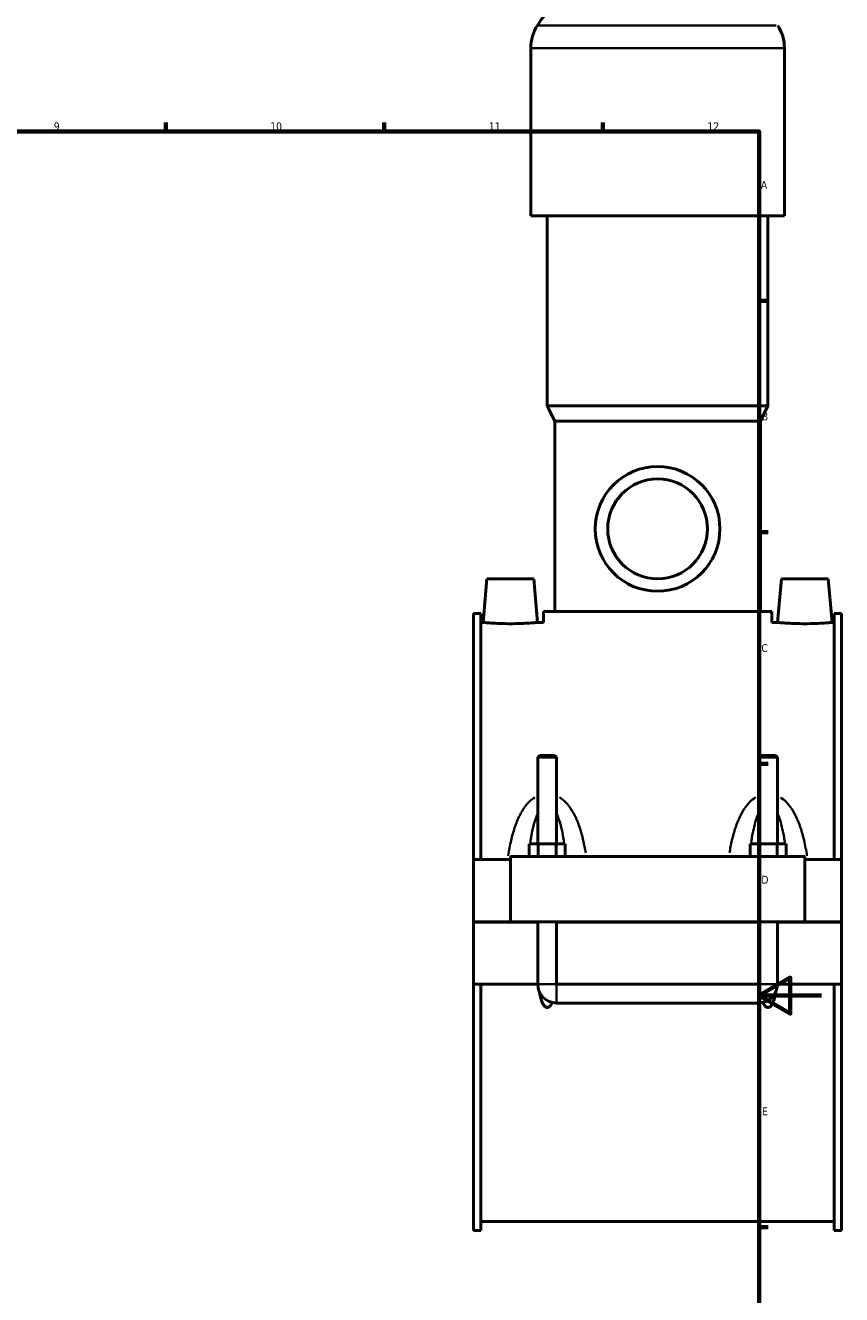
# Model space of a CAD drawing. Header units: millimetres. Extents: x 0 to 969, y -206 to 1211.
# Tile 6 of 9: x 586 to 847, y 201 to 608. Entities that reach past the tile are written whole.
import ezdxf

# ---------------------------------------------------------------- set-up
doc = ezdxf.new("R2010")
doc.units = ezdxf.units.MM
for name, color, linetype, lineweight in [('Border (ISO)', 7, 'Continuous', 70), ('Visible (ISO)', 7, 'Continuous', 50), ('Visible Narrow (ISO)', 7, 'Continuous', 35)]:
    doc.layers.add(name, color=color, linetype=linetype, lineweight=lineweight)
doc.styles.add('Note Text (ISO)', font='tahoma.ttf')

# ---------------------------------------------------------------- blocks, each defined once
blk = doc.blocks.new('Borders Default Border')
at = {"layer": 'Border (ISO)'}
for p, q in [((630.75, 574), (630.75, 576.9)), ((700.83, 574), (700.83, 576.9)), ((770.92, 574), (770.92, 576.9)), ((821, 519.75), (823.9, 519.75)), ((821, 445.5), (823.9, 445.5)), ((821, 371.25), (823.9, 371.25)), ((821, 222.75), (823.9, 222.75))]:
    blk.add_line(p, q, dxfattribs=at)
at = {"layer": 'Border (ISO)', "flags": 128}
for points in [[(20, 20), (20, 574), (821, 574), (821, 20), (20, 20)], [(841, 297), (821, 297), (831, 302.77), (831, 291.23), (821, 297)]]:
    blk.add_lwpolyline(points, dxfattribs=at)
at = {"layer": 'Border (ISO)', "color": 232, "true_color": 0xca0064, "char_height": 2.5, "attachment_point": 7, "style": 'Note Text (ISO)'}
for s, insert in [('9', (594.88, 574.35)), ('10', (664.29, 574.35)), ('11', (734.37, 574.4)), ('12', (804.46, 574.4)), ('A', (821.59, 555.62)), ('B', (821.89, 481.37)), ('C', (821.73, 407.08)), ('D', (821.73, 332.88)), ('E', (821.94, 258.63))]:
    blk.add_mtext(s, dxfattribs=dict(at, insert=insert))

msp = doc.modelspace()

# ---------------------------------------------------------------- linework, layer by layer
at = {"layer": 'Visible (ISO)'}
for p, q in [((747.797, 546.997), (747.797, 600.677)), ((829.13, 546.997), (829.13, 600.677)), ((829.13, 546.997), (747.797, 546.997)), ((753.084, 485.997), (753.084, 546.997)), ((823.844, 485.997), (823.844, 546.997)), ((823.844, 485.997), (753.084, 485.997)), ((755.524, 481.117), (753.084, 485.997)), ((821.404, 481.117), (823.844, 485.997)), ((821.404, 481.117), (755.524, 481.117)), ((755.524, 420.117), (755.524, 481.117)), ((821.404, 420.117), (821.404, 481.117)), ((733.764, 430.597), (732.539, 416.597)), ((733.764, 430.597), (748.764, 430.597)), ((748.764, 430.597), (749.989, 416.597)), ((828.164, 430.597), (826.939, 416.597)), ((843.164, 430.597), (828.164, 430.597)), ((843.164, 430.597), (844.389, 416.597)), ((729.464, 340.597), (729.464, 419.477)), ((731.824, 419.477), (729.464, 419.477)), ((731.824, 419.477), (731.824, 340.597)), ((825.064, 420.117), (751.864, 420.117)), ((751.864, 416.597), (751.864, 420.117)), ((825.064, 416.597), (825.064, 420.117)), ((845.104, 419.477), (845.104, 340.597)), ((847.464, 419.477), (845.104, 419.477)), ((847.464, 340.597), (847.464, 419.477)), ((731.824, 416.597), (732.539, 416.597)), ((749.989, 416.597), (751.864, 416.597)), ((825.064, 416.597), (826.939, 416.597)), ((844.389, 416.597), (845.104, 416.597)), ((750.664, 373.98), (750.064, 373.38)), ((750.064, 373.38), (756.064, 373.38)), ((750.064, 373.38), (750.064, 345.597)), ((755.464, 373.98), (750.664, 373.98)), ((755.464, 373.98), (756.064, 373.38)), ((756.064, 373.38), (756.064, 345.597)), ((821.464, 373.98), (820.864, 373.38)), ((820.864, 373.38), (826.864, 373.38)), ((820.864, 345.597), (820.864, 373.38)), ((826.264, 373.98), (821.464, 373.98)), ((826.264, 373.98), (826.864, 373.38)), ((826.864, 345.597), (826.864, 373.38)), ((747.29, 341.597), (747.29, 345.597)), ((750.177, 345.597), (747.29, 345.597)), ((750.177, 341.597), (750.177, 345.597)), ((755.95, 345.597), (750.177, 345.597)), ((755.95, 341.597), (755.95, 345.597)), ((758.837, 345.597), (755.95, 345.597)), ((758.837, 341.597), (758.837, 345.597)), ((818.09, 341.597), (818.09, 345.597)), ((820.977, 345.597), (818.09, 345.597)), ((820.977, 341.597), (820.977, 345.597)), ((826.75, 345.597), (820.977, 345.597)), ((826.75, 341.597), (826.75, 345.597)), ((829.637, 345.597), (826.75, 345.597)), ((829.637, 341.597), (829.637, 345.597)), ((729.464, 340.597), (741.264, 340.597)), ((729.464, 320.647), (729.464, 340.597)), ((741.264, 341.597), (835.664, 341.597)), ((741.264, 341.597), (741.264, 320.647)), ((835.664, 320.647), (835.664, 341.597)), ((835.664, 340.597), (847.464, 340.597)), ((847.464, 340.597), (847.464, 320.647)), ((729.464, 320.647), (741.264, 320.647)), ((729.464, 300.597), (729.464, 320.547)), ((750.064, 320.547), (729.464, 320.547)), ((741.264, 320.647), (835.664, 320.647)), ((750.064, 320.647), (750.064, 320.547)), ((750.064, 300.597), (750.064, 320.547)), ((756.064, 320.647), (756.064, 320.547)), ((756.064, 320.547), (756.064, 300.597)), ((820.864, 320.547), (756.064, 320.547)), ((820.864, 320.547), (820.864, 320.647)), ((820.864, 300.597), (820.864, 320.547)), ((826.864, 320.547), (826.864, 320.647)), ((826.864, 320.547), (826.864, 300.597)), ((847.464, 320.547), (826.864, 320.547)), ((835.664, 320.647), (847.464, 320.647)), ((847.464, 320.547), (847.464, 300.597)), ((729.464, 221.717), (729.464, 300.597)), ((729.464, 300.597), (750.064, 300.597)), ((731.824, 300.597), (731.824, 221.717)), ((756.064, 300.597), (820.864, 300.597)), ((826.864, 300.597), (847.464, 300.597)), ((845.104, 300.597), (845.104, 221.717)), ((847.464, 221.717), (847.464, 300.597)), ((756.064, 294.597), (820.864, 294.597)), ((731.824, 224.597), (845.104, 224.597)), ((731.824, 221.717), (729.464, 221.717)), ((847.464, 221.717), (845.104, 221.717))]:
    msp.add_line(p, q, dxfattribs=at)
for radius in [20, 16]:
    msp.add_circle((788.464, 446.597), radius, dxfattribs=at)
for centre, radius, start, end in [((781.144, 588.031), 37.046, 90, 147.38758), ((761.379, 600.677), 13.582, 147.38758, 180), ((815.549, 600.677), 13.582, 0, 32.61242), ((756.064, 300.597), 6, 180, 270), ((820.864, 300.597), 6, 270, 0)]:
    msp.add_arc(centre, radius, start, end, dxfattribs=at)
for points, knots in [([(749.989, 416.597), (749.989, 416.597), (749.77, 416.576), (748.883, 416.501), (748.214, 416.448), (746.667, 416.347), (745.686, 416.293), (743.534, 416.217), (742.363, 416.196), (740.165, 416.196), (738.994, 416.217), (736.842, 416.293), (735.861, 416.347), (734.314, 416.448), (733.645, 416.501), (732.757, 416.576), (732.539, 416.597), (732.539, 416.597)], [1.3180419, 1.3180419, 1.3180419, 1.3180419, 1.6474005, 1.6474005, 1.9767592, 1.9767592, 2.3064215, 2.3064215, 2.6360837, 2.6360837, 2.965746, 2.965746, 3.2954082, 3.2954082, 3.6247669, 3.6247669, 3.9541256, 3.9541256, 3.9541256, 3.9541256]), ([(844.389, 416.597), (844.389, 416.597), (844.17, 416.576), (843.283, 416.501), (842.614, 416.448), (841.067, 416.347), (840.086, 416.293), (837.934, 416.217), (836.763, 416.196), (835.664, 416.196), (834.565, 416.196), (833.394, 416.217), (831.242, 416.293), (830.261, 416.347), (828.714, 416.448), (828.045, 416.501), (827.157, 416.576), (826.939, 416.597), (826.939, 416.597)], [3.9541256, 3.9541256, 3.9541256, 3.9541256, 4.2834843, 4.2834843, 4.6128429, 4.6128429, 4.9425052, 4.9425052, 5.2721674, 5.2721674, 5.2721674, 5.6018297, 5.6018297, 5.931492, 5.931492, 6.2608506, 6.2608506, 6.5902093, 6.5902093, 6.5902093, 6.5902093]), ([(754.66, 294.763), (754.492, 294.382), (754.293, 294.026), (753.918, 293.584), (753.771, 293.443), (753.522, 293.289), (753.434, 293.247), (753.252, 293.189), (753.158, 293.174), (752.969, 293.174), (752.875, 293.189), (752.693, 293.247), (752.605, 293.289), (752.356, 293.443), (752.21, 293.584), (751.722, 294.158), (751.471, 294.706), (751.054, 295.85), (750.899, 296.449), (750.694, 297.399), (750.619, 297.806), (750.554, 298.22)], [1.53389623, 1.53389623, 1.53389623, 1.53389623, 1.6551086, 1.6551086, 1.71185243, 1.71185243, 1.74022434, 1.74022434, 1.76859626, 1.76859626, 1.79696817, 1.79696817, 1.82534009, 1.82534009, 1.88208392, 1.88208392, 2.05662597, 2.05662597, 2.23116803, 2.23116803, 2.35687599, 2.35687599, 2.35687599, 2.35687599]), ([(826.373, 298.22), (826.308, 297.806), (826.234, 297.399), (826.029, 296.449), (825.873, 295.85), (825.457, 294.706), (825.205, 294.158), (824.718, 293.584), (824.571, 293.443), (824.322, 293.289), (824.234, 293.247), (824.052, 293.189), (823.958, 293.174), (823.769, 293.174), (823.675, 293.189), (823.493, 293.247), (823.405, 293.289), (823.156, 293.443), (823.01, 293.584), (822.635, 294.026), (822.435, 294.382), (822.267, 294.763)], [1.18031652, 1.18031652, 1.18031652, 1.18031652, 1.30602448, 1.30602448, 1.48056654, 1.48056654, 1.6551086, 1.6551086, 1.71185243, 1.71185243, 1.74022434, 1.74022434, 1.76859626, 1.76859626, 1.79696817, 1.79696817, 1.82534009, 1.82534009, 1.88208392, 1.88208392, 2.00329628, 2.00329628, 2.00329628, 2.00329628])]:
    msp.add_open_spline(points, degree=3, knots=knots, dxfattribs=at)
at = {"layer": 'Visible Narrow (ISO)'}
for p, q in [((826.515, 607.997), (750.413, 607.997)), ((828.63, 600.677), (748.298, 600.677)), ((750.101, 300.597), (756.027, 300.597)), ((756.064, 294.634), (756.064, 300.56)), ((820.864, 294.634), (820.864, 300.56)), ((826.827, 300.597), (820.901, 300.597))]:
    msp.add_line(p, q, dxfattribs=at)
for points, knots in [([(749.065, 360.531), (748.412, 360.116), (747.814, 359.618), (746.777, 358.576), (746.328, 358.04), (745.283, 356.616), (744.734, 355.69), (743.617, 353.474), (743.091, 352.158), (742.195, 349.479), (741.823, 348.116), (741.127, 345.114), (740.823, 343.466), (740.57, 341.801)], [-2.8194931, -2.8194931, -2.8194931, -2.8194931, -2.5869841, -2.5869841, -2.3782179, -2.3782179, -2.0594948, -2.0594948, -1.6451547, -1.6451547, -1.2377858, -1.2377858, -0.76204, -0.76204, -0.76204, -0.76204]), ([(765.408, 342.746), (765.186, 344.09), (764.929, 345.42), (764.305, 348.116), (763.932, 349.479), (763.036, 352.158), (762.511, 353.474), (761.393, 355.69), (760.844, 356.616), (759.8, 358.04), (759.35, 358.576), (758.311, 359.62), (757.711, 360.12), (757.045, 360.543), (757.034, 360.55), (757.023, 360.556)], [-5.6359498, -5.6359498, -5.6359498, -5.6359498, -5.2503881, -5.2503881, -4.8430191, -4.8430191, -4.4286791, -4.4286791, -4.109956, -4.109956, -3.9011898, -3.9011898, -3.6677896, -3.6677896, -3.6639342, -3.6639342, -3.6639342, -3.6639342]), ([(819.905, 360.556), (819.894, 360.55), (819.883, 360.543), (819.217, 360.12), (818.616, 359.62), (817.577, 358.576), (817.128, 358.04), (816.083, 356.616), (815.534, 355.69), (814.417, 353.474), (813.891, 352.158), (812.995, 349.479), (812.623, 348.116), (811.998, 345.42), (811.741, 344.09), (811.52, 342.746)], [-2.8242397, -2.8242397, -2.8242397, -2.8242397, -2.8203842, -2.8203842, -2.5869841, -2.5869841, -2.3782179, -2.3782179, -2.0594948, -2.0594948, -1.6451547, -1.6451547, -1.2377858, -1.2377858, -0.8522241, -0.8522241, -0.8522241, -0.8522241]), ([(836.358, 341.801), (836.104, 343.466), (835.8, 345.114), (835.105, 348.116), (834.732, 349.479), (833.836, 352.158), (833.311, 353.474), (832.193, 355.69), (831.644, 356.616), (830.6, 358.04), (830.15, 358.576), (829.113, 359.618), (828.515, 360.116), (827.863, 360.531)], [-5.7261339, -5.7261339, -5.7261339, -5.7261339, -5.2503881, -5.2503881, -4.8430191, -4.8430191, -4.4286791, -4.4286791, -4.109956, -4.109956, -3.9011898, -3.9011898, -3.6686807, -3.6686807, -3.6686807, -3.6686807]), ([(747.679, 346.141), (747.782, 346.866), (747.895, 347.583), (748.238, 349.528), (748.493, 350.735), (749.033, 352.766), (749.299, 353.615), (749.692, 354.629), (749.782, 354.85), (749.877, 355.064)], [1.4088386, 1.4088386, 1.4088386, 1.4088386, 1.6451547, 1.6451547, 2.0594948, 2.0594948, 2.3782179, 2.3782179, 2.4693952, 2.4693952, 2.4693952, 2.4693952]), ([(756.251, 355.064), (756.345, 354.85), (756.436, 354.629), (756.829, 353.615), (757.094, 352.766), (757.635, 350.735), (757.889, 349.528), (758.232, 347.583), (758.345, 346.866), (758.449, 346.141)], [4.0187787, 4.0187787, 4.0187787, 4.0187787, 4.109956, 4.109956, 4.4286791, 4.4286791, 4.8430191, 4.8430191, 5.0793353, 5.0793353, 5.0793353, 5.0793353]), ([(818.479, 346.141), (818.582, 346.866), (818.695, 347.583), (819.038, 349.528), (819.293, 350.735), (819.833, 352.766), (820.099, 353.615), (820.492, 354.629), (820.582, 354.85), (820.677, 355.064)], [1.4088386, 1.4088386, 1.4088386, 1.4088386, 1.6451547, 1.6451547, 2.0594948, 2.0594948, 2.3782179, 2.3782179, 2.4693952, 2.4693952, 2.4693952, 2.4693952]), ([(827.051, 355.064), (827.145, 354.85), (827.236, 354.629), (827.629, 353.615), (827.894, 352.766), (828.435, 350.735), (828.689, 349.528), (829.032, 347.583), (829.145, 346.866), (829.249, 346.141)], [4.0187787, 4.0187787, 4.0187787, 4.0187787, 4.109956, 4.109956, 4.4286791, 4.4286791, 4.8430191, 4.8430191, 5.0793353, 5.0793353, 5.0793353, 5.0793353])]:
    msp.add_open_spline(points, degree=3, knots=knots, dxfattribs=at)
for points in [[(747.16, 341.666), (747.199, 342.082), (747.24, 342.496), (747.283, 342.908)], [(758.844, 342.908), (758.888, 342.496), (758.929, 342.082), (758.968, 341.666)], [(817.96, 341.666), (817.999, 342.082), (818.04, 342.496), (818.083, 342.908)], [(829.644, 342.908), (829.688, 342.496), (829.729, 342.082), (829.768, 341.666)]]:
    msp.add_open_spline(points, degree=3, dxfattribs=at)

# ---------------------------------------------------------------- block references
msp.add_blockref('Borders Default Border', (0, 0))

doc.saveas('drawing.dxf')
